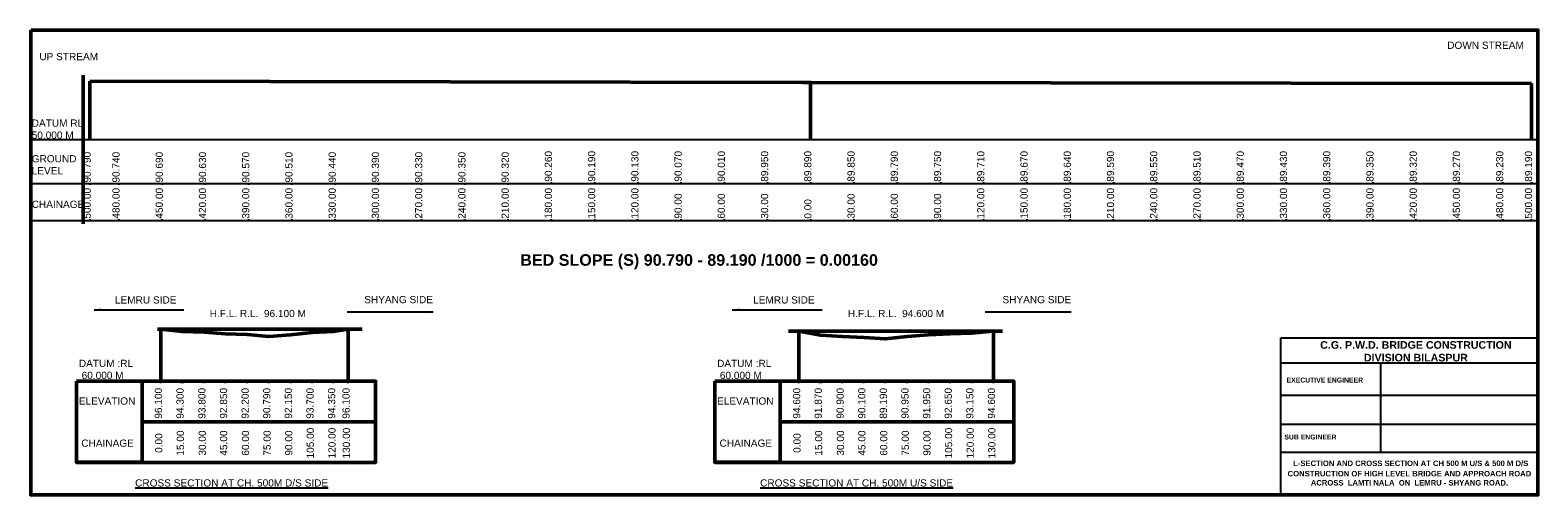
# Model space of a CAD drawing. Header units: millimetres. Extents: x 207491 to 1253526, y -160153 to 162200.
import ezdxf
from ezdxf.enums import TextEntityAlignment as Align

# ---------------------------------------------------------------- set-up
doc = ezdxf.new("R2010")
doc.units = ezdxf.units.MM
doc.header["$LTSCALE"] = 1000
doc.header["$MEASUREMENT"] = 0
doc.layers.add('QuickSection', color=7, linetype='Continuous')
doc.layers.add('text', color=7, linetype='Continuous')
doc.styles.get("Standard").update_dxf_attribs({"font": 'arial.ttf', "height": 100})
doc.dimstyles.new('SANJAY', dxfattribs={"dimscale": 2.755, "dimtxt": 20000000001.9985, "dimasz": 42.0275, "dimexe": 15.388, "dimexo": 15.5775, "dimgap": 1.7375, "dimtad": 0, "dimtih": 1, "dimtoh": 1, "dimdec": 0, "dimzin": 0, "dimdsep": 46, "dimtxsty": 'Standard', "dimcen": 4000, "dimclrd": 3, "dimclre": 6, "dimclrt": 1, "dimadec": 0, "dimazin": 0, "dimtfac": 1, "dimtdec": 0, "dimtofl": 0, "dimtmove": 0, "dimatfit": 3, "dimfxl": 1, "dimtolj": 1, "dimtzin": 0, "dimarcsym": 0})

msp = doc.modelspace()

# ---------------------------------------------------------------- linework, layer by layer
for p, q in [((1253526, 86059), (207491, 86059)), ((1253526, 55490), (207491, 55490)), ((1253526, 29945), (207491, 29945))]:
    msp.add_line(p, q)
at = {"layer": 'QuickSection', "color": 7}
for p, q in [((248118, -81212), (408362, -81212)), ((298067, -82612), (298067, -81212)), ((328067, -82612), (328067, -81212)), ((343067, -82612), (343067, -81212)), ((358067, -82612), (358067, -81212)), ((373067, -82612), (373067, -81212)), ((388067, -82612), (388067, -81212)), ((403067, -82612), (403067, -81212)), ((418067, -82612), (418067, -81212)), ((428067, -82612), (428067, -81212)), ((690916, -81212), (851161, -81212)), ((740865, -82612), (740865, -81212)), ((770865, -82612), (770865, -81212)), ((785865, -82612), (785865, -81212)), ((800865, -82612), (800865, -81212)), ((815865, -82612), (815865, -81212)), ((830865, -82612), (830865, -81212)), ((845865, -82612), (845865, -81212)), ((860865, -82612), (860865, -81212)), ((875865, -82612), (875865, -81212))]:
    msp.add_line(p, q, dxfattribs=at)
at = {"layer": 'text', "lineweight": 50}
for points in [[(207946, 162200), (1253526, 162200), (1253526, -160153), (207946, -160153)], [(239632, -81212), (285118, -81212), (285118, -137495), (239632, -137495)], [(239632, -81212), (447161, -81212), (447161, -137635), (239632, -137635)], [(285118, -81212), (447161, -81212), (447161, -109424), (285118, -109424)], [(682430, -81212), (727917, -81212), (727917, -137495), (682430, -137495)], [(682430, -81212), (889960, -81212), (889960, -137635), (682430, -137635)], [(727917, -81212), (889960, -81212), (889960, -109424), (727917, -109424)]]:
    msp.add_lwpolyline(points, close=True, dxfattribs=at)
at = {"layer": 'text'}
for points in [[(1190532, 143652, 0, 0, 0), (1239980, 143652, 3000, 0, 0), (1247554, 143652, 0, 0, 0)], [(212902, 130944, 0, 0, 0), (252552, 130944, 3000, 0, 0), (260127, 130944, 0, 0, 0)]]:
    msp.add_lwpolyline(points, format="xyseb", dxfattribs=at)
at = {"layer": 'text', "lineweight": 50}
for points in [[(244320, 86059), (244320, 130944), (244320, 130944)], [(249009, 86059), (249009, 126849), (249009, 126849)], [(749009, 86059), (749009, 125949), (743405, 125949)], [(1249009, 86059), (1249009, 125249), (1249009, 125249)], [(244320, 27762), (244320, 86059)], [(298067, -45112), (295941, -45112)], [(298067, -81212), (298067, -45112), (437788, -45112)], [(428067, -45112), (428067, -81212)], [(740865, -81212), (740865, -46612), (733571, -46612)], [(740865, -46612), (875865, -46612)], [(875865, -81212), (875865, -46612), (882150, -46612)], [(298067, -81212), (313067, -81212), (313067, -82675)], [(447161, -137635), (447161, -81212)], [(740865, -81212), (755865, -81212), (755865, -82675)], [(875865, -81212), (841265, -81212)], [(889960, -137635), (889960, -81212)]]:
    msp.add_lwpolyline(points, dxfattribs=at)
at = {"layer": 'text', "color": 3, "lineweight": 50}
for points in [[(249009, 126849), (749009, 125949), (1249009, 125249)], [(298067, -45112), (313067, -46912), (328240, -47412), (343067, -48362), (358067, -49012), (373067, -50422), (388067, -49062), (403067, -47512), (418067, -46862), (428067, -45112)], [(740865, -46612), (755865, -49342), (771038, -50312), (786195, -51112), (800865, -52022), (815865, -50262), (830865, -49262), (845865, -48562), (860865, -48062), (875865, -46612)]]:
    msp.add_lwpolyline(points, dxfattribs=at)
at = {"layer": 'text'}
for points in [[(249009, 86059), (249009, 85718)], [(269009, 86059), (269009, 85718)], [(299009, 86059), (299009, 85718)], [(329009, 86059), (329009, 85718)], [(359009, 86059), (359009, 85718)], [(389009, 86059), (389009, 85718)], [(419009, 86059), (419009, 85718)], [(449009, 86059), (449009, 85718)], [(479009, 86059), (479009, 85718)], [(509009, 86059), (509009, 85718)], [(539009, 86059), (539009, 85718)], [(569009, 86059), (569009, 85718)], [(599009, 86059), (599009, 85718)], [(629009, 86059), (629009, 85718)], [(659009, 86059), (659009, 85718)], [(689009, 86059), (689009, 85718)], [(719009, 86059), (719009, 85718)], [(719009, 85718), (719009, 86059)], [(749009, 86059), (749009, 85718)], [(779009, 86059), (779009, 85718)], [(809009, 86059), (809009, 85718)], [(839009, 86059), (839009, 85718)], [(869009, 86059), (869009, 85718)], [(899009, 86059), (899009, 85718)], [(899009, 86059), (899009, 86059)], [(929009, 86059), (929009, 85718)], [(959009, 86059), (959009, 85718)], [(989009, 86059), (989009, 85718)], [(1019009, 86059), (1019009, 85718)], [(1049009, 86059), (1049009, 85718)], [(1079009, 86059), (1079009, 85718)], [(1109009, 86059), (1109009, 85718)], [(1139009, 86059), (1139009, 85718)], [(1169009, 86059), (1169009, 85718)], [(1199009, 86059), (1199009, 85718)], [(1229009, 86059), (1229009, 85718)], [(1249009, 86059), (1249009, 85718)], [(1253526, 86059), (1253526, 50974)], [(249009, 56209), (249009, 54870)], [(269009, 56209), (269009, 54870)], [(299009, 56209), (299009, 54870)], [(329009, 56209), (329009, 54870)], [(359009, 56209), (359009, 54870)], [(389009, 56209), (389009, 54870)], [(419009, 56209), (419009, 54870)], [(449009, 56209), (449009, 54870)], [(479009, 56209), (479009, 54870)], [(509009, 56209), (509009, 54870)], [(539009, 56209), (539009, 54870)], [(569009, 56828), (569009, 55490)], [(599009, 56828), (599009, 55490)], [(629009, 56828), (629009, 55490)], [(659009, 56828), (659009, 55490)], [(689009, 56828), (689009, 55490)], [(719009, 56828), (719009, 55490)], [(749009, 56828), (749009, 55490)], [(779009, 56828), (779009, 55490)], [(809009, 56828), (809009, 55490)], [(839009, 56828), (839009, 55490)], [(869009, 56828), (869009, 55490)], [(899009, 56828), (899009, 55490)], [(929009, 56828), (929009, 55490)], [(959009, 56828), (959009, 55490)], [(989009, 56828), (989009, 55490)], [(1019009, 56828), (1019009, 55490)], [(1049009, 56828), (1049009, 55490)], [(1079009, 56828), (1079009, 55490)], [(1109009, 56828), (1109009, 55490)], [(1139009, 56828), (1139009, 55490)], [(1169009, 56828), (1169009, 55490)], [(1199009, 56828), (1199009, 55490)], [(1229009, 56828), (1229009, 55490)], [(1249009, 56828), (1249009, 55490)], [(248928, 30975), (248928, 29945)], [(268928, 30975), (268928, 29945)], [(298928, 30975), (298928, 29945)], [(328928, 30975), (328928, 29945)], [(358928, 30975), (358928, 29945)], [(388928, 30975), (388928, 29945)], [(418928, 30975), (418928, 29945)], [(448928, 30975), (448928, 29945)], [(478928, 30975), (478928, 29945)], [(508928, 30975), (508928, 29945)], [(538928, 30975), (538928, 29945)], [(568928, 30975), (568928, 29945)], [(598928, 30975), (598928, 29945)], [(628928, 30975), (628928, 29945)], [(658928, 30975), (658928, 29945)], [(688928, 30975), (688928, 29945)], [(718928, 30975), (718928, 29945)], [(748928, 30975), (748928, 29945)], [(778928, 30975), (778928, 29945)], [(808928, 30975), (808928, 29945)], [(838928, 30975), (838928, 29945)], [(868928, 30975), (868928, 29945)], [(898928, 30975), (898928, 29945)], [(928928, 30975), (928928, 29945)], [(958928, 30975), (958928, 29945)], [(988928, 30975), (988928, 29945)], [(1018928, 30975), (1018928, 29945)], [(1048928, 30975), (1048928, 29945)], [(1078928, 30975), (1078928, 29945)], [(1108928, 30975), (1108928, 29945)], [(1138928, 30975), (1138928, 29945)], [(1168928, 30975), (1168928, 29945)], [(1198928, 30975), (1198928, 29945)], [(1228928, 30975), (1228928, 29945)], [(1248928, 30975), (1248928, 29945)], [(1075211, -68632), (1253526, -68632)], [(1144475, -130434), (1144475, -68632)], [(1075211, -90927), (1253526, -90927)], [(1075211, -111030), (1253526, -111030)], [(1075211, -130434), (1253526, -130434)]]:
    msp.add_lwpolyline(points, dxfattribs=at)
msp.add_lwpolyline([(1075211, -51215), (1253526, -51215), (1253526, -160153), (1075211, -160153)], close=True, dxfattribs=at)

# ---------------------------------------------------------------- texts
at = {"layer": 'QuickSection', "color": 7}
for s, p in [('ELEVATION', (241265, -95070)), ('ELEVATION', (684064, -95070)), ('CHAINAGE', (242965, -124291)), ('CHAINAGE', (685763, -124291))]:
    msp.add_text(s, height=5000, rotation=0.00021, dxfattribs=at).set_placement(p, align=Align.MIDDLE_LEFT)
for s, p in [('96.100', (293975, -96636)), ('94.300', (308975, -96636)), ('93.800', (324148, -96636)), ('92.850', (339148, -96636)), ('92.200', (354148, -96636)), ('90.790', (369148, -96636)), ('92.150', (384148, -96636)), ('93.700', (399148, -96636)), ('94.350', (414148, -96636)), ('96.100', (424148, -96636)), ('94.600', (736773, -96636)), ('91.870', (751773, -96636)), ('90.900', (766946, -96636)), ('90.100', (781946, -96636)), ('89.190', (796946, -96636)), ('90.950', (811946, -96636)), ('91.950', (826946, -96636)), ('92.650', (841946, -96636)), ('93.150', (856946, -96636)), ('94.600', (871946, -96636)), ('105.00', (399381, -124244)), ('120.00', (414381, -124244)), ('130.00', (424381, -124244)), ('105.00', (842179, -124244)), ('120.00', (857179, -124244)), ('130.00', (872179, -124244)), ('0.00', (294208, -124244)), ('15.00', (309208, -124244)), ('30.00', (324381, -124244)), ('45.00', (339208, -124244)), ('60.00', (354381, -124244)), ('75.00', (369381, -124244)), ('90.00', (384381, -124244)), ('0.00', (737006, -124244)), ('15.00', (752006, -124244)), ('30.00', (767179, -124244)), ('45.00', (782006, -124244)), ('60.00', (797179, -124244)), ('75.00', (812179, -124244)), ('90.00', (827179, -124244))]:
    msp.add_text(s, height=5000, rotation=90.00021, dxfattribs=at).set_placement(p, align=Align.TOP_CENTER)
at = {"layer": 'QuickSection', "char_height": 5000, "attachment_point": 1}
for s, insert, width in [('LEMRU SIDE', (266293, -22433), 67971.88), ('SHYANG SIDE', (439278, -22232), 67971.88), ('LEMRU SIDE', (709092, -22433), 67971.88), ('SHYANG SIDE', (882076, -22232), 67971.88), ('H.F.L. R.L.  96.100 M', (332049, -31858), 77046.72), ('H.F.L. R.L.  94.600 M', (774847, -31858), 77046.72)]:
    msp.add_mtext(s, dxfattribs=dict(at, insert=insert, width=width))
at = {"layer": 'QuickSection', "color": 7, "char_height": 5000, "width": 75997.89, "attachment_point": 1, "rotation": 0.00021}
for insert in [(241278, -66441), (684076, -66441)]:
    msp.add_mtext('DATUM :RL\\P 60.000 M', dxfattribs=dict(at, insert=insert))
at = {"layer": 'QuickSection', "color": 7, "char_height": 5000, "width": 180566.88, "attachment_point": 1}
for s, insert in [('{\\LCROSS SECTION AT CH. 500M D/S SIDE}', (280315, -149387)), ('{\\LCROSS SECTION AT CH. 500M U/S SIDE}', (713929, -149387))]:
    msp.add_mtext(s, dxfattribs=dict(at, insert=insert))
at = {"layer": 'text'}
for s, p in [('90.790', (249536, 56452)), ('90.740', (269536, 56452)), ('90.690', (299536, 56452)), ('90.630', (329536, 56452)), ('90.570', (359536, 56452)), ('90.510', (389536, 56452)), ('90.440', (419536, 56452)), ('90.390', (449536, 56452)), ('90.330', (479536, 56452)), ('90.350', (509536, 56452)), ('90.320', (539536, 56452)), ('90.260', (569536, 57072)), ('90.190', (599536, 57072)), ('90.130', (629536, 57072)), ('90.070', (659536, 57072)), ('90.010', (689536, 57072)), ('89.950', (719536, 57072)), ('89.890', (749536, 57072)), ('89.850', (779536, 57072)), ('89.790', (809536, 57072)), ('89.750', (839536, 57072)), ('89.710', (869536, 57072)), ('89.670', (899536, 57072)), ('89.640', (929536, 57072)), ('89.590', (959536, 57072)), ('89.550', (989536, 57072)), ('89.510', (1019536, 57072)), ('89.470', (1049536, 57072)), ('89.430', (1079536, 57072)), ('89.390', (1109536, 57072)), ('89.350', (1139536, 57072)), ('89.320', (1169536, 57072)), ('89.270', (1199536, 57072)), ('89.230', (1229536, 57072)), ('89.190', (1249536, 57072)), ('500.00', (249536, 31427)), ('480.00', (269536, 31427)), ('450.00', (299536, 31427)), ('420.00', (329536, 31427)), ('390.00', (359536, 31427)), ('360.00', (389536, 31427)), ('330.00', (419536, 31427)), ('300.00', (449536, 31427)), ('270.00', (479536, 31427)), ('240.00', (509536, 31427)), ('210.00', (539536, 31427)), ('180.00', (569536, 31427)), ('150.00', (599536, 31427)), ('120.00', (629536, 31427)), ('90.00', (659536, 31427)), ('60.00', (689536, 31427)), ('30.00', (719536, 31427)), ('0.00', (749536, 31427)), ('30.00', (779536, 31427)), ('60.00', (809536, 31427)), ('90.00', (839536, 31427)), ('120.00', (869536, 31427)), ('150.00', (899536, 31427)), ('180.00', (929536, 31427)), ('210.00', (959536, 31427)), ('240.00', (989536, 31427)), ('270.00', (1019536, 31427)), ('300.00', (1049536, 31427)), ('330.00', (1079536, 31427)), ('360.00', (1109536, 31427)), ('390.00', (1139536, 31427)), ('420.00', (1169536, 31427)), ('450.00', (1199536, 31427)), ('480.00', (1229536, 31427)), ('500.00', (1249536, 31427))]:
    msp.add_text(s, height=5000, rotation=90, dxfattribs=at).set_placement(p)
for s, insert, char_height, width, attachment_point in [('DOWN STREAM', (1190658, 154231), 5000, 58215.35, 1), ('UP STREAM', (213886, 146353), 5000, 81236.43, 1), ('DATUM RL\\P50.000 M', (208582, 100240), 5000, 76630.51, 1), ('GROUND LEVEL', (208570, 75505), 5000, 34163.7, 1), ('CHAINAGE', (208570, 43893), 5000, 34163.7, 1), ('\\A1;{\\fArial|b1|i0|c0|p34;BED SLOPE (S) 90.790 - 89.190 /1000 = 0.00160}', (547508, 6762), 8000, 352172.64, 1), ('{\\fArial|b1|i0|c0|p34;EXECUTIVE ENGINEER}', (1079200, -78852), 3400.76, 75897.3, 1), ('{\\fArial|b1|i0|c0|p34;SUB ENGINEER}', (1077676, -118357), 3400.76, 75897.3, 1), ('{\\fArial|b1|i0|c0|p34;CONSTRUCTION OF HIGH LEVEL BRIDGE AND APPROACH ROAD ACROSS  LAMTI NALA  ON  LEMRU - SHYANG ROAD.}', (1164427, -143557), 3800.796, 180403.63, 2), ('{\\fArial|b1|i0|c0|p34;L-SECTION AND CROSS SECTION AT CH 500 M U/S & 500 M D/S\\P }', (1165299, -136383), 3800.8, 180403.63, 2)]:
    msp.add_mtext(s, dxfattribs=dict(at, insert=insert, char_height=char_height, width=width, attachment_point=attachment_point))
at = {"layer": 'text', "color": 7, "lineweight": 50, "char_height": 100, "width": 10000}
for insert, attachment_point in [((314285, -31667), 1), ((447050, -33397), 9)]:
    msp.add_mtext('\\A1;', dxfattribs=dict(at, insert=insert, attachment_point=attachment_point))
at = {"layer": 'text', "color": 3, "insert": (1168911, -53529), "char_height": 3167.33, "width": 159736.69, "attachment_point": 2}
msp.add_mtext('{\\fArial|b1|i0|c0|p34;\\H1.667x;\\C256;C.G. P.W.D. BRIDGE CONSTRUCTION DIVISION BILASPUR}', dxfattribs=at)

# ---------------------------------------------------------------- leaders
at = {"layer": 'text', "lineweight": 50}
for points, override in [([(251853, -31717), (314098, -31717)], {"dimscale": 1, "dimtxt": 200, "dimasz": 5000, "dimexe": 100, "dimexo": 100, "dimgap": 30, "dimcen": -1000, "dimclre": 3, "dimclrt": 7}), ([(694651, -31717), (756896, -31717)], {"dimscale": 1, "dimtxt": 200, "dimasz": 5000, "dimexe": 100, "dimexo": 100, "dimgap": 30, "dimcen": -1000, "dimclre": 3, "dimclrt": 7}), ([(487015, -33347), (427368, -33347)], {"dimscale": 1, "dimtxt": 200, "dimasz": 5000, "dimexe": 100, "dimexo": 100, "dimgap": 30, "dimtad": 0, "dimcen": -1000, "dimclre": 3, "dimclrt": 7}), ([(929813, -33347), (870166, -33347)], {"dimscale": 1, "dimtxt": 200, "dimasz": 5000, "dimexe": 100, "dimexo": 100, "dimgap": 30, "dimtad": 0, "dimcen": -1000, "dimclre": 3, "dimclrt": 7})]:
    msp.add_leader(points, dimstyle='SANJAY', override=override, dxfattribs=at)

doc.saveas('drawing.dxf')
